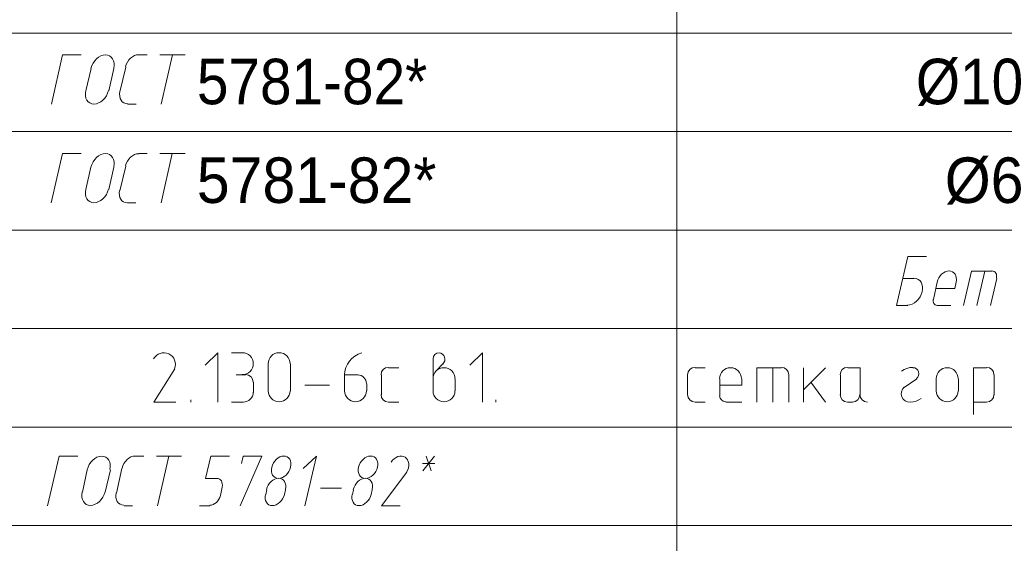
# Model space of a CAD drawing. Header units: millimetres. Extents: x 1527433 to 14789979, y -66543 to 11310.
# Tile 79 of 122: x 1987626 to 1993628, y -62071 to -58882. Entities that reach past the tile are written whole.
import ezdxf

# ---------------------------------------------------------------- set-up
doc = ezdxf.new("R2010")
doc.units = ezdxf.units.MM
doc.styles.get("Standard").update_dxf_attribs({"font": 'isocpeur.ttf', "height": 250})

msp = doc.modelspace()

# ---------------------------------------------------------------- linework, layer by layer
at = {"color": 7, "lineweight": 0}
for points in [[(1991632.25, -53861.579), (1991632.25, -64362.362)], [(2002888.683, -58962.745), (1985730.983, -58962.745)], [(1988002.167, -59096.095), (1987887.867, -59096.095), (1987820.133, -59396.662)], [(1988199.497, -59177.261), (1988201.959, -59160.751), (1988201.526, -59145.386), (1988198.401, -59131.495), (1988192.783, -59119.405), (1988184.876, -59109.446), (1988174.879, -59101.945), (1988162.995, -59097.231), (1988149.424, -59095.632), (1988135.074, -59097.362), (1988120.952, -59102.199), (1988107.415, -59109.811), (1988094.819, -59119.866), (1988083.518, -59132.035), (1988073.87, -59145.987), (1988066.23, -59161.389), (1988060.954, -59177.913)], [(1988352.18, -59094.619), (1988338.918, -59095.999), (1988325.912, -59100.216), (1988313.486, -59106.972), (1988301.964, -59115.971), (1988291.672, -59126.916), (1988282.934, -59139.51), (1988276.074, -59153.457), (1988271.418, -59168.458)], [(1988353.533, -59096.095), (1988404.333, -59096.095)], [(1988480.533, -59096.095), (1988635.05, -59096.095)], [(1988558.85, -59096.095), (1988489, -59396.662)], [(1988273.1, -59170.179), (1988237.117, -59320.462)], [(1988061.433, -59178.645), (1988029.683, -59314.112)], [(1988169.383, -59314.112), (1988201.133, -59178.645)], [(1988029.204, -59313.38), (1988026.742, -59329.89), (1988027.174, -59345.255), (1988030.299, -59359.146), (1988035.917, -59371.235), (1988043.824, -59381.195), (1988053.821, -59388.695), (1988065.705, -59393.41), (1988079.276, -59395.009), (1988093.626, -59393.278), (1988107.748, -59388.442), (1988121.285, -59380.83), (1988133.881, -59370.774), (1988145.182, -59358.605), (1988154.83, -59344.654), (1988162.47, -59329.251), (1988167.747, -59312.728)], [(1988237.552, -59318.741), (1988235.501, -59333.769), (1988236.114, -59347.792), (1988239.2, -59360.508), (1988244.568, -59371.615), (1988252.027, -59380.811), (1988261.385, -59387.792), (1988272.452, -59392.258), (1988285.037, -59393.905)], [(1988283.683, -59396.662), (1988336.6, -59396.662)], [(2002888.683, -59561.762), (1985730.983, -59561.762)], [(1988002.167, -59697.229), (1987887.867, -59697.229), (1987818.017, -59997.795)], [(1988199.497, -59778.394), (1988201.959, -59761.884), (1988201.526, -59746.519), (1988198.401, -59732.628), (1988192.783, -59720.539), (1988184.876, -59710.579), (1988174.879, -59703.078), (1988162.995, -59698.364), (1988149.424, -59696.765), (1988135.074, -59698.496), (1988120.952, -59703.332), (1988107.415, -59710.944), (1988094.819, -59721), (1988083.518, -59733.169), (1988073.87, -59747.12), (1988066.23, -59762.523), (1988060.954, -59779.046)], [(1988352.18, -59697.869), (1988338.918, -59699.249), (1988325.912, -59703.466), (1988313.486, -59710.222), (1988301.964, -59719.221), (1988291.672, -59730.166), (1988282.934, -59742.76), (1988276.074, -59756.707), (1988271.418, -59771.708)], [(1988353.533, -59697.229), (1988404.333, -59697.229)], [(1988480.533, -59697.229), (1988635.05, -59697.229)], [(1988556.733, -59697.229), (1988489, -59997.795)], [(1988273.1, -59773.429), (1988237.117, -59923.712)], [(1988059.317, -59779.779), (1988029.683, -59915.245)], [(1988169.383, -59915.245), (1988201.133, -59779.779)], [(1988029.204, -59914.513), (1988026.742, -59931.023), (1988027.174, -59946.388), (1988030.299, -59960.279), (1988035.917, -59972.369), (1988043.824, -59982.328), (1988053.821, -59989.829), (1988065.705, -59994.543), (1988079.276, -59996.142), (1988093.626, -59994.412), (1988107.748, -59989.575), (1988121.285, -59981.963), (1988133.881, -59971.908), (1988145.182, -59959.739), (1988154.83, -59945.787), (1988162.47, -59930.384), (1988167.747, -59913.861)], [(1988235.435, -59921.991), (1988233.385, -59937.019), (1988233.998, -59951.042), (1988237.084, -59963.758), (1988242.451, -59974.865), (1988249.91, -59984.061), (1988259.268, -59991.042), (1988270.335, -59995.508), (1988282.921, -59997.155)], [(1988283.683, -59997.795), (1988334.483, -59997.795)], [(2002888.683, -60162.895), (1985730.983, -60162.895)], [(1993154.133, -60323.762), (1993039.833, -60323.762), (1992969.983, -60622.212), (1993039.833, -60622.212)], [(1993333.664, -60479.213), (1993335.684, -60465.471), (1993335.29, -60452.676), (1993332.652, -60441.103), (1993327.937, -60431.025), (1993321.315, -60422.715), (1993312.955, -60416.448), (1993303.024, -60412.498), (1993291.693, -60411.137), (1993279.718, -60412.547), (1993267.94, -60416.545), (1993256.657, -60422.854), (1993246.164, -60431.2), (1993236.757, -60441.308), (1993228.733, -60452.904), (1993222.389, -60465.713), (1993218.019, -60479.461)], [(1993554.183, -60412.662), (1993427.183, -60412.662), (1993378.5, -60622.212)], [(1993509.733, -60412.662), (1993461.05, -60622.212)], [(1993580.04, -60455.84), (1993581.381, -60446.893), (1993581.155, -60438.568), (1993579.471, -60431.043), (1993576.437, -60424.495), (1993572.161, -60419.103), (1993566.754, -60415.044), (1993560.323, -60412.496), (1993552.978, -60411.637)], [(1993077.933, -60457.112), (1993008.083, -60457.112)], [(1993038.626, -60620.559), (1993052.976, -60618.828), (1993067.098, -60613.992), (1993080.635, -60606.38), (1993093.231, -60596.324), (1993104.532, -60584.155), (1993114.18, -60570.204), (1993121.82, -60554.801), (1993127.097, -60538.278), (1993129.559, -60521.767), (1993129.126, -60506.403), (1993126, -60492.511), (1993120.383, -60480.422), (1993112.476, -60470.463), (1993102.479, -60462.962), (1993090.595, -60458.248), (1993077.024, -60456.648)], [(1993219.75, -60480.395), (1993196.467, -60586.229)], [(1993325.583, -60518.495), (1993334.05, -60480.395)], [(1993543.6, -60622.212), (1993581.7, -60457.112)], [(1993325.583, -60518.495), (1993211.283, -60518.495)], [(1993194.808, -60584.395), (1993194.285, -60598.844), (1993198.715, -60610.759), (1993207.31, -60618.926), (1993219.283, -60622.133)], [(1993219.75, -60622.212), (1993302.3, -60622.212)], [(2002888.683, -60761.912), (1985730.983, -60761.912)], [(1988570.42, -61008.041), (1988574.448, -60994.743), (1988575.798, -60981.302), (1988574.601, -60968.061), (1988570.991, -60955.361), (1988565.1, -60943.546), (1988557.06, -60932.957), (1988547.005, -60923.937), (1988535.066, -60916.827), (1988521.978, -60912.16), (1988508.619, -60910.162), (1988495.335, -60910.717), (1988482.476, -60913.709), (1988470.39, -60919.023), (1988459.424, -60926.541), (1988449.928, -60936.148), (1988442.25, -60947.729)], [(1988834.017, -61210.645), (1988834.017, -60910.079), (1988757.817, -60986.279)], [(1988984.3, -60910.079), (1988916.567, -60910.079)], [(1988983.242, -61043.429), (1988996.679, -61042.074), (1989009.195, -61038.189), (1989020.52, -61032.042), (1989030.388, -61023.9), (1989038.53, -61014.032), (1989044.677, -61002.707), (1989048.562, -60990.191), (1989049.917, -60976.754), (1989048.562, -60963.316), (1989044.677, -60950.801), (1989038.53, -60939.475), (1989030.388, -60929.607), (1989020.52, -60921.466), (1989009.195, -60915.318), (1988996.679, -60911.433), (1988983.242, -60910.079)], [(1989274.283, -60976.754), (1989272.929, -60963.316), (1989269.044, -60950.801), (1989262.896, -60939.475), (1989254.755, -60929.607), (1989244.887, -60921.466), (1989233.561, -60915.318), (1989221.046, -60911.433), (1989207.608, -60910.079), (1989194.171, -60911.433), (1989181.655, -60915.318), (1989170.33, -60921.466), (1989160.462, -60929.607), (1989152.32, -60939.475), (1989146.173, -60950.801), (1989142.288, -60963.316), (1989140.933, -60976.754)], [(1989711.236, -60911.057), (1989689.37, -60919.094), (1989669.48, -60930.327), (1989651.832, -60944.411), (1989636.697, -60961.003), (1989624.341, -60979.756), (1989615.034, -61000.327), (1989609.042, -61022.371), (1989606.635, -61045.543)], [(1990183.392, -60910.079), (1990168.973, -60912.99), (1990157.199, -60920.928), (1990149.261, -60932.702), (1990146.35, -60947.12)], [(1990205.092, -60978.577), (1990212.507, -60969.765), (1990216.974, -60959.402), (1990218.305, -60948.196), (1990216.307, -60936.854), (1990211.1, -60926.582), (1990203.312, -60918.415), (1990193.52, -60912.805), (1990182.301, -60910.205)], [(1990446.917, -61210.645), (1990446.917, -60910.079), (1990370.717, -60986.279)], [(1990146.35, -60948.179), (1990146.35, -61142.912)], [(1988571.55, -61007.445), (1988444.55, -61210.645), (1988577.9, -61210.645)], [(1989140.933, -60977.812), (1989140.933, -61142.912)], [(1989276.4, -61142.912), (1989276.4, -60977.812)], [(1989874.358, -60998.979), (1989856.644, -61002.555), (1989842.179, -61012.308), (1989832.426, -61026.773), (1989828.85, -61044.487)], [(1989875.417, -61001.095), (1989936.8, -61001.095)], [(1990279.7, -61067.77), (1990278.345, -61054.333), (1990274.46, -61041.817), (1990268.313, -61030.492), (1990260.171, -61020.624), (1990250.304, -61012.482), (1990238.978, -61006.335), (1990226.462, -61002.45), (1990213.025, -61001.095), (1990199.588, -61002.45), (1990187.072, -61006.335), (1990175.746, -61012.482), (1990165.879, -61020.624), (1990157.737, -61030.492), (1990151.59, -61041.817), (1990147.705, -61054.333), (1990146.35, -61067.77)], [(1990205.617, -60977.812), (1990169.633, -61015.912)], [(1991743.375, -60998.979), (1991725.661, -61002.555), (1991711.196, -61012.308), (1991701.443, -61026.773), (1991697.867, -61044.487)], [(1991744.433, -61001.095), (1991803.7, -61001.095)], [(1992025.95, -61067.77), (1992024.595, -61054.333), (1992020.71, -61041.817), (1992014.563, -61030.492), (1992006.421, -61020.624), (1991996.554, -61012.482), (1991985.228, -61006.335), (1991972.712, -61002.45), (1991959.275, -61001.095), (1991945.838, -61002.45), (1991933.322, -61006.335), (1991921.996, -61012.482), (1991912.129, -61020.624), (1991903.987, -61030.492), (1991897.84, -61041.817), (1991893.955, -61054.333), (1991892.6, -61067.77)], [(1992269.367, -61001.095), (1992119.083, -61001.095), (1992119.083, -61210.645)], [(1992216.45, -61001.095), (1992216.45, -61210.645)], [(1992313.817, -61044.487), (1992310.24, -61026.773), (1992300.488, -61012.308), (1992286.022, -61002.555), (1992268.308, -60998.979)], [(1992404.833, -61136.562), (1992538.183, -61001.095)], [(1992404.833, -61001.095), (1992404.833, -61210.645)], [(1992672.592, -60998.979), (1992654.878, -61002.555), (1992640.412, -61012.308), (1992630.66, -61026.773), (1992627.083, -61044.487)], [(1992749.85, -61166.195), (1992749.85, -61001.095), (1992673.65, -61001.095)], [(1993069.631, -60999.016), (1993051.613, -61000.809), (1993034.154, -61005.224), (1993017.537, -61012.168), (1993002.047, -61021.544)], [(1993092.608, -61067.876), (1993100.783, -61059.509), (1993105.855, -61049.266), (1993107.569, -61037.965), (1993105.666, -61026.423), (1993100.263, -61016.048), (1993092.112, -61008.035), (1993081.908, -61002.885), (1993070.347, -61001.096)], [(1993346.75, -61067.77), (1993345.395, -61054.333), (1993341.51, -61041.817), (1993335.363, -61030.492), (1993327.221, -61020.624), (1993317.354, -61012.482), (1993306.028, -61006.335), (1993293.512, -61002.45), (1993280.075, -61001.095), (1993266.638, -61002.45), (1993254.122, -61006.335), (1993242.796, -61012.482), (1993232.929, -61020.624), (1993224.787, -61030.492), (1993218.64, -61041.817), (1993214.755, -61054.333), (1993213.4, -61067.77)], [(1993520.317, -61001.095), (1993439.883, -61001.095), (1993439.883, -61286.845)], [(1993564.767, -61044.487), (1993561.19, -61026.773), (1993551.438, -61012.308), (1993536.972, -61002.555), (1993519.258, -60998.979)], [(1989005.467, -61045.545), (1988946.2, -61045.545)], [(1989049.917, -61088.937), (1989046.34, -61071.223), (1989036.588, -61056.758), (1989022.122, -61047.005), (1989004.408, -61043.429)], [(1989052.033, -61151.379), (1989052.033, -61089.995)], [(1989606.6, -61045.545), (1989606.6, -61142.912)], [(1989689.15, -61045.545), (1989606.6, -61045.545)], [(1989739.95, -61097.404), (1989738.896, -61086.952), (1989735.875, -61077.218), (1989731.093, -61068.409), (1989724.761, -61060.734), (1989717.086, -61054.402), (1989708.277, -61049.621), (1989698.543, -61046.599), (1989688.092, -61045.545)], [(1989830.967, -61045.545), (1989830.967, -61166.195)], [(1990281.817, -61142.912), (1990281.817, -61068.829)], [(1991697.867, -61045.545), (1991697.867, -61166.195)], [(1991894.717, -61068.829), (1991894.717, -61172.545)], [(1992028.067, -61106.929), (1992028.067, -61068.829)], [(1992313.817, -61210.645), (1992313.817, -61045.545)], [(1992538.183, -61210.645), (1992449.283, -61089.995)], [(1992629.2, -61045.545), (1992629.2, -61166.195)], [(1993094.867, -61068.829), (1993018.667, -61121.745)], [(1993213.4, -61068.829), (1993213.4, -61142.912)], [(1993348.867, -61142.912), (1993348.867, -61068.829)], [(1993566.883, -61166.195), (1993566.883, -61045.545)], [(1988989.592, -61210.645), (1989001.749, -61209.42), (1989013.073, -61205.905), (1989023.32, -61200.343), (1989032.248, -61192.977), (1989039.614, -61184.049), (1989045.176, -61173.801), (1989048.691, -61162.478), (1989049.917, -61150.32)], [(1989140.933, -61141.854), (1989142.288, -61155.291), (1989146.173, -61167.807), (1989152.32, -61179.132), (1989160.462, -61189), (1989170.33, -61197.142), (1989181.655, -61203.289), (1989194.171, -61207.174), (1989207.608, -61208.529), (1989221.046, -61207.174), (1989233.561, -61203.289), (1989244.887, -61197.142), (1989254.755, -61189), (1989262.896, -61179.132), (1989269.044, -61167.807), (1989272.929, -61155.291), (1989274.283, -61141.854)], [(1989365.3, -61106.929), (1989515.583, -61106.929)], [(1989606.6, -61141.854), (1989607.955, -61155.291), (1989611.84, -61167.807), (1989617.987, -61179.132), (1989626.129, -61189), (1989635.996, -61197.142), (1989647.322, -61203.289), (1989659.838, -61207.174), (1989673.275, -61208.529), (1989686.712, -61207.174), (1989699.228, -61203.289), (1989710.554, -61197.142), (1989720.421, -61189), (1989728.563, -61179.132), (1989734.71, -61167.807), (1989738.595, -61155.291), (1989739.95, -61141.854)], [(1989742.067, -61142.912), (1989742.067, -61098.462)], [(1990146.35, -61141.854), (1990147.705, -61155.291), (1990151.59, -61167.807), (1990157.737, -61179.132), (1990165.879, -61189), (1990175.746, -61197.142), (1990187.072, -61203.289), (1990199.588, -61207.174), (1990213.025, -61208.529), (1990226.462, -61207.174), (1990238.978, -61203.289), (1990250.304, -61197.142), (1990260.171, -61189), (1990268.313, -61179.132), (1990274.46, -61167.807), (1990278.345, -61155.291), (1990279.7, -61141.854)], [(1992028.067, -61106.929), (1991894.717, -61106.929)], [(1993016.793, -61120.233), (1993006.636, -61132.727), (1993000.886, -61147.384), (1992999.792, -61163.09), (1993003.606, -61178.733), (1993012.029, -61192.456), (1993023.952, -61202.739), (1993038.408, -61208.975), (1993054.432, -61210.561)], [(1993213.4, -61141.854), (1993214.755, -61155.291), (1993218.64, -61167.807), (1993224.787, -61179.132), (1993232.929, -61189), (1993242.796, -61197.142), (1993254.122, -61203.289), (1993266.638, -61207.174), (1993280.075, -61208.529), (1993293.512, -61207.174), (1993306.028, -61203.289), (1993317.354, -61197.142), (1993327.221, -61189), (1993335.363, -61179.132), (1993341.51, -61167.807), (1993345.395, -61155.291), (1993346.75, -61141.854)], [(1988668.917, -61195.829), (1988668.917, -61210.645)], [(1988916.567, -61210.645), (1988990.65, -61210.645)], [(1989828.85, -61165.137), (1989832.426, -61182.851), (1989842.179, -61197.316), (1989856.644, -61207.069), (1989874.358, -61210.645)], [(1989875.417, -61210.645), (1989936.8, -61210.645)], [(1990529.467, -61195.829), (1990529.467, -61210.645)], [(1991697.867, -61165.137), (1991701.443, -61182.851), (1991711.196, -61197.316), (1991725.661, -61207.069), (1991743.375, -61210.645)], [(1991744.433, -61210.645), (1991803.7, -61210.645)], [(1991892.6, -61171.487), (1991895.511, -61185.905), (1991903.449, -61197.679), (1991915.223, -61205.618), (1991929.642, -61208.529)], [(1991930.7, -61210.645), (1992028.067, -61210.645)], [(1992627.083, -61165.137), (1992630.66, -61182.851), (1992640.412, -61197.316), (1992654.878, -61207.069), (1992672.592, -61210.645)], [(1992673.65, -61210.645), (1992703.283, -61210.645)], [(1992702.225, -61210.645), (1992719.939, -61207.069), (1992734.404, -61197.316), (1992744.157, -61182.851), (1992747.733, -61165.137)], [(1992747.733, -61165.137), (1992751.31, -61182.851), (1992761.062, -61197.316), (1992775.528, -61207.069), (1992793.242, -61210.645)], [(1993054.485, -61210.608), (1993072.503, -61208.815), (1993089.963, -61204.4), (1993106.579, -61197.456), (1993122.07, -61188.08)], [(1993439.883, -61210.645), (1993520.317, -61210.645)], [(1993519.258, -61210.645), (1993536.972, -61207.069), (1993551.438, -61197.316), (1993561.19, -61182.851), (1993564.767, -61165.137)], [(2002888.683, -61363.045), (1985730.983, -61363.045)], [(1987981, -61540.845), (1987866.7, -61540.845), (1987796.85, -61841.412)], [(1988176.213, -61622.011), (1988178.675, -61605.501), (1988178.243, -61590.136), (1988175.117, -61576.245), (1988169.5, -61564.155), (1988161.592, -61554.196), (1988151.596, -61546.695), (1988139.712, -61541.981), (1988126.141, -61540.382), (1988111.79, -61542.112), (1988097.669, -61546.949), (1988084.132, -61554.561), (1988071.535, -61564.616), (1988060.235, -61576.785), (1988050.587, -61590.737), (1988042.947, -61606.139), (1988037.67, -61622.663)], [(1988331.013, -61539.369), (1988317.752, -61540.749), (1988304.746, -61544.966), (1988292.319, -61551.722), (1988280.798, -61560.721), (1988270.505, -61571.666), (1988261.767, -61584.26), (1988254.907, -61598.207), (1988250.252, -61613.208)], [(1988332.367, -61540.845), (1988383.167, -61540.845)], [(1988459.367, -61540.845), (1988611.767, -61540.845)], [(1988535.567, -61540.845), (1988465.717, -61841.412)], [(1988829.783, -61676.312), (1988759.933, -61676.312), (1988791.683, -61540.845), (1988905.983, -61540.845)], [(1988969.483, -61841.412), (1989102.833, -61540.845), (1988988.533, -61540.845), (1988977.95, -61585.295)], [(1989278.131, -61607.397), (1989280.15, -61593.654), (1989279.757, -61580.86), (1989277.118, -61569.286), (1989272.404, -61559.208), (1989265.782, -61550.899), (1989257.421, -61544.632), (1989247.491, -61540.681), (1989236.16, -61539.32), (1989224.185, -61540.731), (1989212.407, -61544.728), (1989201.124, -61551.037), (1989190.63, -61559.383), (1989181.224, -61569.492), (1989173.2, -61581.088), (1989166.855, -61593.897), (1989162.486, -61607.644)], [(1989365.3, -61841.412), (1989435.15, -61540.845), (1989354.717, -61614.929)], [(1989807.297, -61607.397), (1989809.317, -61593.654), (1989808.924, -61580.86), (1989806.285, -61569.286), (1989801.57, -61559.208), (1989794.948, -61550.899), (1989786.588, -61544.632), (1989776.658, -61540.681), (1989765.326, -61539.32), (1989753.351, -61540.731), (1989741.574, -61544.728), (1989730.29, -61551.037), (1989719.797, -61559.383), (1989710.391, -61569.492), (1989702.367, -61581.088), (1989696.022, -61593.897), (1989691.653, -61607.644)], [(1989984.984, -61636.587), (1989991.41, -61623.411), (1989995.605, -61610.088), (1989997.603, -61596.959), (1989997.438, -61584.362), (1989995.145, -61572.636), (1989990.757, -61562.122), (1989984.31, -61553.16), (1989975.838, -61546.088), (1989965.839, -61541.435), (1989955.003, -61539.427), (1989943.652, -61539.951), (1989932.106, -61542.891), (1989920.685, -61548.134), (1989909.71, -61555.565), (1989899.502, -61565.071), (1989890.381, -61576.536)], [(1990154.817, -61540.845), (1990082.85, -61629.745)], [(1990133.65, -61629.745), (1990104.017, -61540.845)], [(1988038.15, -61623.395), (1988008.517, -61758.862)], [(1988148.217, -61758.862), (1988179.967, -61623.395)], [(1988249.817, -61614.929), (1988215.95, -61765.212)], [(1989162.486, -61607.644), (1989160.466, -61621.386), (1989160.86, -61634.181), (1989163.498, -61645.754), (1989168.213, -61655.832), (1989174.835, -61664.142), (1989183.196, -61670.409), (1989193.126, -61674.36), (1989204.457, -61675.72), (1989216.432, -61674.31), (1989228.21, -61670.313), (1989239.493, -61664.004), (1989249.986, -61655.658), (1989259.393, -61645.549), (1989267.417, -61633.953), (1989273.761, -61621.144), (1989278.131, -61607.397)], [(1989691.653, -61607.644), (1989689.633, -61621.386), (1989690.027, -61634.181), (1989692.665, -61645.754), (1989697.38, -61655.832), (1989704.002, -61664.142), (1989712.362, -61670.409), (1989722.292, -61674.36), (1989733.624, -61675.72), (1989745.599, -61674.31), (1989757.376, -61670.313), (1989768.66, -61664.004), (1989779.153, -61655.658), (1989788.56, -61645.549), (1989796.583, -61633.953), (1989802.928, -61621.144), (1989807.297, -61607.397)], [(1990080.733, -61585.295), (1990156.933, -61585.295)], [(1988860.298, -61727.987), (1988861.865, -61717.441), (1988861.584, -61707.626), (1988859.581, -61698.752), (1988855.987, -61691.027), (1988850.929, -61684.663), (1988844.538, -61679.868), (1988836.94, -61676.852), (1988828.266, -61675.826)], [(1989246.381, -61742.863), (1989248.401, -61729.121), (1989248.007, -61716.326), (1989245.368, -61704.753), (1989240.654, -61694.675), (1989234.032, -61686.365), (1989225.671, -61680.098), (1989215.741, -61676.148), (1989204.41, -61674.787), (1989192.435, -61676.197), (1989180.657, -61680.195), (1989169.374, -61686.504), (1989158.88, -61694.85), (1989149.474, -61704.958), (1989141.45, -61716.554), (1989135.105, -61729.363), (1989130.736, -61743.111)], [(1989775.547, -61742.863), (1989777.567, -61729.121), (1989777.174, -61716.326), (1989774.535, -61704.753), (1989769.82, -61694.675), (1989763.198, -61686.365), (1989754.838, -61680.098), (1989744.908, -61676.148), (1989733.576, -61674.787), (1989721.601, -61676.197), (1989709.824, -61680.195), (1989698.54, -61686.504), (1989688.047, -61694.85), (1989678.641, -61704.958), (1989670.617, -61716.554), (1989664.272, -61729.363), (1989659.903, -61743.111)], [(1989985.483, -61638.212), (1989830.967, -61841.412), (1989945.267, -61841.412)], [(1988850.95, -61780.029), (1988861.533, -61729.229)], [(1989132.467, -61744.045), (1989126.117, -61773.679)], [(1989240.417, -61773.679), (1989246.767, -61744.045)], [(1989460.55, -61735.579), (1989587.55, -61735.579)], [(1989661.633, -61744.045), (1989655.283, -61773.679)], [(1989769.583, -61773.679), (1989775.933, -61744.045)], [(1988008.037, -61758.13), (1988005.575, -61774.64), (1988006.007, -61790.005), (1988009.133, -61803.896), (1988014.75, -61815.985), (1988022.658, -61825.945), (1988032.654, -61833.445), (1988044.539, -61838.16), (1988058.109, -61839.759), (1988072.46, -61838.028), (1988086.581, -61833.192), (1988100.118, -61825.58), (1988112.715, -61815.524), (1988124.015, -61803.355), (1988133.663, -61789.404), (1988141.303, -61774.001), (1988146.58, -61757.478)], [(1988214.268, -61763.491), (1988212.218, -61778.519), (1988212.831, -61792.542), (1988215.917, -61805.258), (1988221.285, -61816.365), (1988228.743, -61825.561), (1988238.102, -61832.542), (1988249.169, -61837.008), (1988261.754, -61838.655)], [(1988785.045, -61839.242), (1988795.618, -61837.987), (1988806.019, -61834.446), (1988815.985, -61828.863), (1988825.255, -61821.481), (1988833.568, -61812.542), (1988840.66, -61802.289), (1988846.271, -61790.967), (1988850.139, -61778.817)], [(1989124.386, -61772.744), (1989122.366, -61786.486), (1989122.76, -61799.281), (1989125.398, -61810.854), (1989130.113, -61820.932), (1989136.735, -61829.242), (1989145.096, -61835.509), (1989155.026, -61839.46), (1989166.357, -61840.82), (1989178.332, -61839.41), (1989190.11, -61835.413), (1989201.393, -61829.104), (1989211.886, -61820.758), (1989221.293, -61810.649), (1989229.317, -61799.053), (1989235.661, -61786.244), (1989240.031, -61772.497)], [(1989653.553, -61772.744), (1989651.533, -61786.486), (1989651.927, -61799.281), (1989654.565, -61810.854), (1989659.28, -61820.932), (1989665.902, -61829.242), (1989674.262, -61835.509), (1989684.192, -61839.46), (1989695.524, -61840.82), (1989707.499, -61839.41), (1989719.276, -61835.413), (1989730.56, -61829.104), (1989741.053, -61820.758), (1989750.46, -61810.649), (1989758.483, -61799.053), (1989764.828, -61786.244), (1989769.197, -61772.497)], [(1988262.517, -61841.412), (1988313.317, -61841.412)], [(1988721.833, -61841.412), (1988785.333, -61841.412)]]:
    msp.add_lwpolyline(points, dxfattribs=at)
msp.add_lwpolyline([(1985730.983, -61962.062), (2002888.683, -61962.062)], close=True, dxfattribs=at)

# ---------------------------------------------------------------- texts
at = {"color": 7, "char_height": 277.3109, "attachment_point": 1}
for s, insert in [('{\\fArial|b0|i0|c0;5781-82*                               Ø10}', (1988704.9, -59119.352)), ('{\\fArial|b0|i0|c0;5781-82*                               Ø6}', (1988704.9, -59720.485))]:
    msp.add_mtext(s, dxfattribs=dict(at, insert=insert))

doc.saveas('drawing.dxf')
